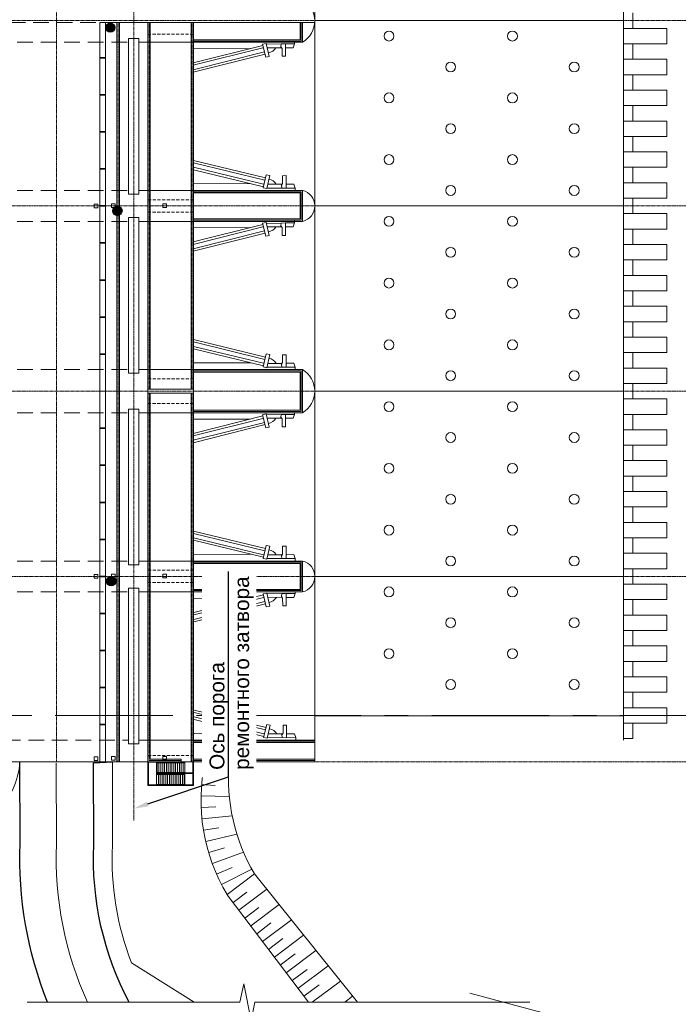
# Model space of a CAD drawing. Header units: millimetres. Extents: x -103517 to 287256, y 155051 to 387784.
# Tile 6 of 13: x 89784 to 103115, y 340386 to 360316. Entities that reach past the tile are written whole.
import ezdxf
from ezdxf import colors
from ezdxf.entities.mleader import LeaderData, LeaderLine
from ezdxf.math import Vec2, Vec3

# ---------------------------------------------------------------- set-up
doc = ezdxf.new("R2010")
doc.units = ezdxf.units.MM
doc.header["$LTSCALE"] = 5
for name, pattern in [('CENTER', [50.8, 31.75, -6.35, 6.35, -6.35]), ('осевая', [50.8, 31.75, -6.35, 6.35, -6.35]), ('штриховая', [19.05, 12.7, -6.35]), ('ШТРИХОВАЯ2', [9.525, 6.35, -3.175])]:
    doc.linetypes.add(name, pattern=pattern)
for name, color, linetype, lineweight in [('_0', 7, 'Continuous', 0), ('UTP Cat5e PE 4x2x0.52', 1, 'Continuous', 30), ('Бетон', 7, 'Continuous', 35), ('бетон_35', 7, 'Continuous', 35), ('Металл', 1, 'Continuous', 30), ('Отдел_Бетон основной', 7, 'Continuous', 35), ('Отдел_Выноски(стрелка)', 7, 'Continuous', 15), ('Отдел_Невидимый контур', 7, 'ШТРИХОВАЯ2', 20), ('Отдел_Оси', 1, 'осевая', 15)]:
    doc.layers.add(name, color=color, linetype=linetype, lineweight=lineweight)
for name, color, linetype in [('_ГП_Борт дорожный', 7, 'Continuous'), ('_ГП_Борт_Тротуар', 7, 'Continuous'), ('Оси', 1, 'осевая'), ('Слой4', 7, 'Continuous')]:
    doc.layers.add(name, color=color, linetype=linetype)
doc.styles.add('arial', font='arial.ttf')
doc.linetypes.add('ограждение1', pattern='A,6.35,-2.54,[133,ltypeshp.shx,S=2.54,R=0,X=-2.54,Y=0],-2.54,25.4', length=36.83)

# ---------------------------------------------------------------- blocks, each defined once
blk = doc.blocks.new('керке6н5')
at = {"layer": 'Слой4', "color": 1, "lineweight": 20}
for points in [[(1335215.462, 487089.221), (1335214.066, 487083.581)], [(1335215.659, 487089.221), (1335214.27, 487083.577)], [(1335216.017, 487089.221), (1335214.589, 487083.453)], [(1335216.213, 487089.221), (1335214.774, 487083.407)], [(1335223.366, 487089.221), (1335224.805, 487083.407)], [(1335223.562, 487089.221), (1335224.99, 487083.453)], [(1335223.92, 487089.221), (1335225.309, 487083.577)], [(1335224.117, 487089.221), (1335225.513, 487083.581)], [(1335225.26, 487084.6), (1335225.26, 487089.221)], [(1335213.972, 487083.604), (1335213.911, 487083.308), (1335214.973, 487083.062), (1335215.023, 487083.346), (1335213.972, 487083.604)], [(1335225.607, 487083.604), (1335225.668, 487083.308), (1335224.606, 487083.062), (1335224.556, 487083.346), (1335225.607, 487083.604)], [(1335213.958, 487082.092), (1335213.958, 487083.297)], [(1335214.261, 487082.065), (1335214.263, 487083.226)], [(1335225.318, 487082.065), (1335225.316, 487083.226)], [(1335225.621, 487082.092), (1335225.601, 487083.293)], [(1335213.789, 487081.004), (1335213.952, 487081.004), (1335213.952, 487081.74), (1335214.956, 487081.74), (1335214.956, 487082.021), (1335214.319, 487082.021), (1335214.183, 487082.125), (1335213.958, 487082.092), (1335213.952, 487081.74)], [(1335225.627, 487081.004), (1335225.627, 487081.004), (1335225.627, 487081.74), (1335224.623, 487081.74), (1335224.623, 487082.021), (1335225.26, 487082.021), (1335225.396, 487082.125), (1335225.621, 487082.092), (1335225.627, 487081.74)], [(1335214.269, 487081.74), (1335214.269, 487081.117), (1335213.952, 487081.004)], [(1335225.31, 487081.74), (1335225.31, 487081.117), (1335225.627, 487081.004)]]:
    blk.add_lwpolyline(points, dxfattribs=at)
at = {"layer": 'Слой4', "color": 1, "lineweight": 20, "ltscale": 0.3}
for points in [[(1335214.319, 487084.6), (1335214.319, 487089.221)], [(1335225.627, 487081.004), (1335225.787, 487081.004)]]:
    blk.add_lwpolyline(points, dxfattribs=at)
at = {"layer": 'Слой4', "color": 1, "lineweight": 20}
for centre, start, end in [((1335213.815, 487083.272), 301.0262, 350.70705), ((1335225.763, 487083.272), 189.29295, 238.9738)]:
    blk.add_arc(centre, 0.866, start, end, dxfattribs=at)
blk = doc.blocks.new('*U73')
at = {"layer": 'Отдел_Бетон основной'}
blk.add_line((0, 58.75), (0, -58.75), dxfattribs=at)
blk = doc.blocks.new('*U72')
at = {"color": 0, "linetype": 'ByBlock', "lineweight": -2, "transparency": 16777216}
for p in [(0, 0), (750, 0), (1500, 0), (2250, 0), (3000, 0), (3750, 0), (4500, 0), (5250, 0), (6000, 0)]:
    blk.add_blockref('*U73', p, dxfattribs=at)
blk = doc.blocks.new('*U78')
at = {"layer": 'Отдел_Бетон основной'}
blk.add_line((0, 58.75), (0, -58.75), dxfattribs=at)
blk = doc.blocks.new('*U77')
at = {"color": 0, "linetype": 'ByBlock', "lineweight": -2, "transparency": 16777216}
for p in [(0, 0), (750, 0), (1500, 0), (2250, 0), (3000, 0), (3750, 0), (4500, 0), (5250, 0), (6000, 0)]:
    blk.add_blockref('*U78', p, dxfattribs=at)

msp = doc.modelspace()

# ---------------------------------------------------------------- hatches: boundary and pattern name
at = {"layer": 'UTP Cat5e PE 4x2x0.52', "lineweight": 30}
h = msp.add_hatch(color=3, dxfattribs=at)
h.dxf.hatch_style = 1
h.paths.add_polyline_path([(91524.4, 360155.2, 1), (91711.9, 360155.2, 1)])
h = msp.add_hatch(color=3, dxfattribs=at)
h.dxf.hatch_style = 1
h.paths.add_polyline_path([(91667.7, 356448.8, 1), (91855.2, 356448.8, 1)])
h = msp.add_hatch(color=3, dxfattribs=at)
h.dxf.hatch_style = 1
h.paths.add_polyline_path([(91541, 348950.4, 1), (91728.5, 348950.4, 1)])

# ---------------------------------------------------------------- linework, layer by layer
at = {"lineweight": 15}
for p, q in [((94010, 344992.4, -3375), (93492.7, 345067.4, -3375)), ((93739.8, 344813.8, -3375), (93466.5, 344836.2, -3375)), ((94026.6, 344592.4, -3375), (93454.7, 344603.9, -3375)), ((93753.8, 344383.7, -3375), (93457.2, 344371.3, -3375)), ((94084.4, 344202.8, -3375), (93474.1, 344139.3, -3375)), ((93816.7, 343960.8, -3375), (93505.4, 343908.7, -3375)), ((94181, 343826.6, -3375), (93550.8, 343680.6, -3375)), ((93926.8, 343550, -3375), (93610.3, 343455.7, -3375)), ((94314.3, 343466.2, -3375), (93683.6, 343234.9, -3375)), ((94082.3, 343155.9, -3375), (93770.4, 343019.1, -3375)), ((94482.3, 343123.9, -3375), (93870.4, 342809.1, -3375)), ((93983.2, 342605.6, 3375), (94539, 343025.2, 3375)), ((95627, 340426.9, 3375), (93982.5, 342605.1, 3375)), ((94102.7, 342447.3, 3375), (94382.9, 342658.9, 3375)), ((94222.2, 342289.1, 3375), (94787.1, 342715.6, 3375)), ((94461.2, 341972.5, 3375), (95035.1, 342405.9, 3375)), ((94341.7, 342130.8, 3375), (94626.4, 342345.8, 3375)), ((94580.7, 341814.3, 3375), (94869.9, 342032.7, 3375)), ((94700.2, 341656, 3375), (95283.1, 342096.2, 3375)), ((94819.6, 341497.8, 3375), (95113.4, 341719.5, 3375)), ((94939.1, 341339.5, 3375), (95531.2, 341786.5, 3375)), ((95058.6, 341181.2, 3375), (95356.9, 341406.4, 3375)), ((95178.1, 341023, 3375), (95779.2, 341476.8, 3375)), ((95297.6, 340864.7, 3375), (95600.4, 341093.3, 3375)), ((95417.1, 340706.4, 3375), (96027.2, 341167.1, 3375)), ((95705, 340426.9, 3375), (96275.3, 340857.4, 3375)), ((95536.6, 340548.2, 3375), (95843.9, 340780.2, 3375)), ((96363.2, 340426.9, 3375), (96523.3, 340547.7, 3375))]:
    msp.add_line(p, q, dxfattribs=at)
at = {"lineweight": 20}
for points in [[(91368.1, 356509), (91293.1, 356509), (91293.1, 356584), (91368.1, 356584)], [(91715.6, 356516.8), (91640.6, 356516.8), (91640.6, 356591.8), (91715.6, 356591.8)], [(92753.1, 356516.8), (92678.1, 356516.8), (92678.1, 356591.8), (92753.1, 356591.8)], [(91368.1, 349009), (91293.1, 349009), (91293.1, 349084), (91368.1, 349084)], [(91715.6, 349016.8), (91640.6, 349016.8), (91640.6, 349091.8), (91715.6, 349091.8)], [(92753.1, 349016.8), (92678.1, 349016.8), (92678.1, 349091.8), (92753.1, 349091.8)], [(91368.1, 345321.5), (91293.1, 345321.5), (91293.1, 345396.5), (91368.1, 345396.5)], [(91715.6, 345329.3), (91640.6, 345329.3), (91640.6, 345404.3), (91715.6, 345404.3)], [(92753.1, 345329.3), (92678.1, 345329.3), (92678.1, 345404.3), (92753.1, 345404.3)]]:
    msp.add_lwpolyline(points, close=True, dxfattribs=at)
for points in [[(89785.1, 345296.7), (89785.1, 345296.6, -0.4011147), (88270.5, 343873.4), (83812.6, 343834.6), (83812.6, 341354.9)], [(93314.6, 340426.9), (92045.2, 341226.3, -0.1044106), (91660.1, 343600.9), (91660.1, 345296.1)]]:
    msp.add_lwpolyline(points, format="xyb", dxfattribs=at)
at = {"lineweight": 20, "elevation": 3375}
msp.add_lwpolyline([(96620.1, 340426.9), (94539, 343025.2)], dxfattribs=at)
at = {"lineweight": 20, "ltscale": 5}
for points in [[(89931.8, 340426.9), (94242.6, 340426.9), (94317.6, 340801.9), (94467.6, 340051.9), (94542.6, 340426.9), (100107.9, 340426.9)], [(98893.6, 340610.9), (117723.5, 335559.9), (117893, 335902.7), (117843.8, 335139.5), (118013.3, 335482.3), (125660.4, 333433.2)]]:
    msp.add_lwpolyline(points, dxfattribs=at)
at = {"lineweight": 20}
for centre, start in [((97211.6, 344528.6, -3375), 168.20889), ((97767.4, 344948.2, -3375), 174.68282)]:
    msp.add_arc(centre, 3757.7, start, 210.78047, dxfattribs=at)
at = {"layer": '_0', "ltscale": 5}
msp.add_lwpolyline([(91157.4, 340426.9, -0.1188486), (90530.6, 343625), (90524.5, 345268.9)], format="xyb", dxfattribs=at)
at = {"layer": '_ГП_Борт дорожный', "ltscale": 0.5}
for points in [[(90348.3, 340426.9, -0.1047912), (89791.3, 343634.6), (89785.1, 345296.6)], [(91998.3, 340426.9, -0.1339288), (91285.1, 343609.7), (91278.9, 345271.7)]]:
    msp.add_lwpolyline(points, format="xyb", dxfattribs=at)
at = {"layer": '_ГП_Борт_Тротуар', "ltscale": 0.5}
msp.add_line((91278.9, 345271.7), (91660.1, 345296.1), dxfattribs=at)
at = {"layer": 'UTP Cat5e PE 4x2x0.52', "color": 3, "lineweight": 30}
for centre in [(91618.2, 360155.2), (91761.4, 356448.8), (91634.8, 348950.4)]:
    msp.add_circle(centre, 93.7, dxfattribs=at)
at = {"layer": 'Бетон', "lineweight": 20}
for p, q in [((102008.1, 345734), (102008.1, 367971.5)), ((102195.6, 360140.2), (102195.6, 360452.7)), ((95757.5, 360259), (91803.1, 360259)), ((95758.1, 360296.5), (102008.1, 360296.5)), ((102195.6, 359515.2), (102195.6, 359827.7)), ((102195.6, 358890.2), (102195.6, 359202.7)), ((102195.6, 358265.2), (102195.6, 358577.7)), ((102195.6, 357640.2), (102195.6, 357952.7)), ((102195.6, 357015.2), (102195.6, 357327.7)), ((102195.6, 356390.2), (102195.6, 356702.7)), ((95758.1, 356546.5), (102008.1, 356546.5)), ((102195.6, 355765.2), (102195.6, 356077.7)), ((102195.6, 355140.2), (102195.6, 355452.7)), ((102195.6, 354515.2), (102195.6, 354827.7)), ((102195.6, 353890.2), (102195.6, 354202.7)), ((102195.6, 353265.2), (102195.6, 353577.7)), ((95758.1, 352796.5), (102008.1, 352796.5)), ((102195.6, 352640.2), (102195.6, 352952.7)), ((102195.6, 352015.2), (102195.6, 352327.7)), ((102195.6, 351390.2), (102195.6, 351702.7)), ((102195.6, 350765.2), (102195.6, 351077.7)), ((102195.6, 350140.2), (102195.6, 350452.7)), ((102195.6, 349515.2), (102195.6, 349827.7)), ((102195.6, 348890.2), (102195.6, 349202.7)), ((95758.1, 349046.5), (102008.1, 349046.5)), ((102195.6, 348265.2), (102195.6, 348577.7)), ((102195.6, 347640.2), (102195.6, 347952.7)), ((102195.6, 347015.2), (102195.6, 347327.7)), ((102195.6, 346390.2), (102195.6, 346702.7)), ((95758.1, 346221.9), (102008.1, 346221.9)), ((102195.6, 345765.2), (102195.6, 346077.7)), ((95758.1, 345609), (95758.1, 345734)), ((102195.6, 345765.2), (102008.1, 345765.2))]:
    msp.add_line(p, q, dxfattribs=at)
at = {"layer": 'Бетон', "color": 2, "lineweight": 20}
for p, q in [((91988.1, 356784), (92193.1, 356784)), ((92193.1, 356784), (92193.1, 356859)), ((91988.1, 356309), (92193.1, 356309)), ((92193.1, 356309), (92193.1, 356234)), ((92193.1, 353159), (92193.1, 353234)), ((91988.1, 353159), (92193.1, 353159)), ((91988.1, 352434), (92193.1, 352434)), ((92193.1, 352434), (92193.1, 352359)), ((91988.1, 349284), (92193.1, 349284)), ((92193.1, 349284), (92193.1, 349359)), ((91988.1, 348809), (92193.1, 348809)), ((92193.1, 348809), (92193.1, 348734))]:
    msp.add_line(p, q, dxfattribs=at)
at = {"layer": 'Бетон', "lineweight": 20}
for points in [[(91523.1, 352796.5), (91523.1, 360259), (91405.6, 360259), (91405.6, 352796.5)], [(102008.1, 359827.7), (102008.1, 360140.2), (102883.1, 360140.2), (102883.1, 359827.7)], [(102008.1, 359202.7), (102008.1, 359515.2), (102883.1, 359515.2), (102883.1, 359202.7)], [(102008.1, 358577.7), (102008.1, 358890.2), (102883.1, 358890.2), (102883.1, 358577.7)], [(102008.1, 357952.7), (102008.1, 358265.2), (102883.1, 358265.2), (102883.1, 357952.7)], [(102008.1, 357327.7), (102008.1, 357640.2), (102883.1, 357640.2), (102883.1, 357327.7)], [(102008.1, 356702.7), (102008.1, 357015.2), (102883.1, 357015.2), (102883.1, 356702.7)], [(102008.1, 356077.7), (102008.1, 356390.2), (102883.1, 356390.2), (102883.1, 356077.7)], [(102008.1, 355452.7), (102008.1, 355765.2), (102883.1, 355765.2), (102883.1, 355452.7)], [(102008.1, 354827.7), (102008.1, 355140.2), (102883.1, 355140.2), (102883.1, 354827.7)], [(102008.1, 354202.7), (102008.1, 354515.2), (102883.1, 354515.2), (102883.1, 354202.7)], [(102008.1, 353577.7), (102008.1, 353890.2), (102883.1, 353890.2), (102883.1, 353577.7)], [(102008.1, 352952.7), (102008.1, 353265.2), (102883.1, 353265.2), (102883.1, 352952.7)], [(91523.1, 352796.5), (91523.1, 345296.5), (91405.6, 345296.5), (91405.6, 352796.5)], [(102008.1, 352327.7), (102008.1, 352640.2), (102883.1, 352640.2), (102883.1, 352327.7)], [(102008.1, 351702.7), (102008.1, 352015.2), (102883.1, 352015.2), (102883.1, 351702.7)], [(102008.1, 351077.7), (102008.1, 351390.2), (102883.1, 351390.2), (102883.1, 351077.7)], [(102008.1, 350452.7), (102008.1, 350765.2), (102883.1, 350765.2), (102883.1, 350452.7)], [(102008.1, 349827.7), (102008.1, 350140.2), (102883.1, 350140.2), (102883.1, 349827.7)], [(102008.1, 349202.7), (102008.1, 349515.2), (102883.1, 349515.2), (102883.1, 349202.7)], [(102008.1, 348577.7), (102008.1, 348890.2), (102883.1, 348890.2), (102883.1, 348577.7)], [(102008.1, 347952.7), (102008.1, 348265.2), (102883.1, 348265.2), (102883.1, 347952.7)], [(102008.1, 347327.7), (102008.1, 347640.2), (102883.1, 347640.2), (102883.1, 347327.7)], [(102008.1, 346702.7), (102008.1, 347015.2), (102883.1, 347015.2), (102883.1, 346702.7)], [(102008.1, 346077.7), (102008.1, 346390.2), (102883.1, 346390.2), (102883.1, 346077.7)]]:
    msp.add_lwpolyline(points, close=True, dxfattribs=at)
at = {"layer": 'Бетон', "color": 7, "lineweight": 20, "ltscale": 8}
msp.add_lwpolyline([(92378.1, 352834), (93303.1, 352834), (93303.1, 352759), (92378.1, 352759)], close=True, dxfattribs=at)
at = {"layer": 'Бетон', "lineweight": 15}
for centre in [(97258.1, 359984), (99758.1, 359984), (98508.1, 359359), (101008.1, 359359), (97258.1, 358734), (99758.1, 358734), (98508.1, 358109), (101008.1, 358109), (97258.1, 357484), (99758.1, 357484), (98508.1, 356859), (101008.1, 356859), (97258.1, 356234), (99758.1, 356234), (98508.1, 355609), (101008.1, 355609), (97258.1, 354984), (99758.1, 354984), (98508.1, 354359), (101008.1, 354359), (97258.1, 353734), (99758.1, 353734), (98508.1, 353109), (101008.1, 353109), (97258.1, 352484), (99758.1, 352484), (98508.1, 351859), (101008.1, 351859), (97258.1, 351234), (99758.1, 351234), (98508.1, 350609), (101008.1, 350609), (97258.1, 349984), (99758.1, 349984), (99758.1, 349984), (98508.1, 349359), (98508.1, 349359), (101008.1, 349359), (101008.1, 349359), (97258.1, 348734), (99758.1, 348734), (98508.1, 348109), (101008.1, 348109), (101008.1, 348109), (97258.1, 347484), (99758.1, 347484), (99758.1, 347484), (98508.1, 346859), (101008.1, 346859), (101008.1, 346859)]:
    msp.add_circle(centre, 100, dxfattribs=at)
at = {"layer": 'бетон_35', "lineweight": 20}
for p, q in [((91753.1, 352821.5), (91753.1, 360259)), ((92428.1, 352834), (92428.1, 360259)), ((93253.1, 352834), (93253.1, 360259)), ((95458.1, 360259), (95458.1, 359908.9)), ((95508.1, 360259), (95508.1, 359858.9)), ((93303.1, 359908.9), (95458.1, 359908.9)), ((95458.1, 356808.9), (93303.1, 356808.9)), ((95458.1, 356283.9), (95458.1, 356808.9)), ((95508.1, 356858.9), (95508.1, 356233.9)), ((93303.1, 356283.9), (95458.1, 356283.9)), ((93303.1, 353183.9), (95458.1, 353183.9)), ((95458.1, 352771.4), (95458.1, 353183.9)), ((95508.1, 352771.4), (95508.1, 353233.9)), ((91753.1, 345296.5), (91753.1, 352821.5)), ((95458.1, 352771.4), (95458.1, 352408.9)), ((95508.1, 352771.4), (95508.1, 352358.9)), ((92428.1, 345347.7), (92428.1, 352759)), ((93253.1, 345296.5), (93253.1, 352759)), ((93303.1, 352408.9), (95458.1, 352408.9)), ((95458.1, 349308.9), (93303.1, 349308.9)), ((95458.1, 348783.9), (95458.1, 349308.9)), ((95508.1, 349358.9), (95508.1, 348733.9)), ((93303.1, 348783.9), (95458.1, 348783.9)), ((93053.1, 345347.7), (92428.1, 345347.7)), ((93053.1, 345296.5), (93053.1, 345347.7))]:
    msp.add_line(p, q, dxfattribs=at)
at = {"layer": 'бетон_35', "lineweight": 20, "ltscale": 5}
for p, q in [((95758.1, 345684), (93303.3, 345684)), ((93303.3, 345346.5), (95758.1, 345346.5))]:
    msp.add_line(p, q, dxfattribs=at)
at = {"layer": 'бетон_35', "lineweight": 20}
for points in [[(91803.1, 360259), (91803.1, 352821.5)], [(92378.1, 360259), (92378.1, 356552.7)], [(93303.1, 356552.7), (93303.1, 360259)], [(92378.1, 352821.5), (92378.1, 356540.2)], [(93303.1, 356540.2), (93303.1, 352821.5)], [(91803.1, 352821.5), (91803.1, 345296.5)], [(92378.1, 345296.5), (92378.1, 352771.5)], [(93303.1, 349052.7), (93303.1, 352771.5)], [(93303.1, 349040.2), (93303.1, 345296.5)]]:
    msp.add_lwpolyline(points, dxfattribs=at)
at = {"layer": 'Металл', "linetype": 'ограждение1', "lineweight": 15, "ltscale": 2}
for p, q in [((95483.1, 359883.9), (95483.1, 360259)), ((93303.1, 359883.9), (95483.1, 359883.9)), ((93303.1, 356834), (95483.1, 356834)), ((95483.1, 356258.9), (95483.1, 356834)), ((93303.1, 356258.9), (95483.1, 356258.9)), ((93303.1, 353209), (95483.1, 353209)), ((95483.1, 352383.9), (95483.1, 353209)), ((93303.1, 352383.9), (95483.1, 352383.9)), ((93303.1, 349334), (95483.1, 349334)), ((95483.1, 348758.9), (95483.1, 349334)), ((93303.1, 348758.9), (95483.1, 348758.9)), ((93303.1, 345709), (95758.1, 345709)), ((92403.1, 345321.4), (93053.1, 345321.4)), ((93303.1, 345321.4), (95758.1, 345321.4))]:
    msp.add_line(p, q, dxfattribs=at)
at = {"layer": 'Металл', "lineweight": 15}
for p, q in [((93303.1, 345683.9), (95333.1, 345683.9)), ((95758, 345683.9), (93303.1, 345683.9)), ((92378.1, 345056.5), (92378.1, 345296.5)), ((92553.1, 345284), (92390.6, 345284)), ((92390.6, 345284), (92390.6, 344829)), ((92553.1, 345296.5), (92553.1, 345056.5)), ((93128.1, 345276.5), (92553.1, 345276.5)), ((92565.6, 345276.5), (92565.6, 345076.5)), ((92603.1, 345276.5), (92603.1, 345076.5)), ((92640.6, 345276.5), (92640.6, 345076.5)), ((92678.1, 345276.5), (92678.1, 345076.5)), ((92715.6, 345276.5), (92715.6, 345076.5)), ((92753.1, 345276.5), (92753.1, 345076.5)), ((92790.6, 345276.5), (92790.6, 345076.5)), ((92828.1, 345276.5), (92828.1, 345076.5)), ((92865.6, 345276.5), (92865.6, 345076.5)), ((92903.1, 345276.5), (92903.1, 345076.5)), ((92940.6, 345276.5), (92940.6, 345076.5)), ((92978.1, 345276.5), (92978.1, 345076.5)), ((93015.6, 345276.5), (93015.6, 345076.5)), ((93053.1, 345276.5), (93053.1, 345076.5)), ((93090.6, 345276.5), (93090.6, 345076.5)), ((93128.1, 345056.5), (93128.1, 345296.5)), ((93290.6, 345296.5), (93290.6, 345069)), ((93303.1, 345296.5), (93303.1, 345056.5)), ((92378.1, 344816.5), (92378.1, 345056.5)), ((93128.1, 345076.5), (92553.1, 345076.5)), ((92553.1, 345056.5), (92553.1, 344816.5)), ((93128.1, 345056.5), (92553.1, 345056.5)), ((93128.1, 345036.5), (92553.1, 345036.5)), ((92590.6, 345036.5), (92590.6, 344836.5)), ((92628.1, 345036.5), (92628.1, 344836.5)), ((92665.6, 345036.5), (92665.6, 344836.5)), ((92703.1, 345036.5), (92703.1, 344836.5)), ((92740.6, 345036.5), (92740.6, 344836.5)), ((92778.1, 345036.5), (92778.1, 344836.5)), ((92815.6, 345036.5), (92815.6, 344836.5)), ((92853.1, 345036.5), (92853.1, 344836.5)), ((92890.6, 345036.5), (92890.6, 344836.5)), ((92928.1, 345036.5), (92928.1, 344836.5)), ((92965.6, 345036.5), (92965.6, 344836.5)), ((93003.1, 345036.5), (93003.1, 344836.5)), ((93040.6, 345036.5), (93040.6, 344836.5)), ((93078.1, 345036.5), (93078.1, 344836.5)), ((93115.6, 345036.5), (93115.6, 344836.5)), ((93290.6, 345069), (93128.1, 345069)), ((93303.1, 345056.5), (93128.1, 345056.5)), ((93128.1, 344816.5), (93128.1, 345056.5)), ((93290.6, 344829), (93290.6, 345056.5)), ((93303.1, 345056.5), (93303.1, 344816.5)), ((92553.1, 344816.5), (92378.1, 344816.5)), ((92390.6, 344829), (92553.1, 344829)), ((93128.1, 344836.5), (92553.1, 344836.5)), ((93128.1, 344816.5), (92553.1, 344816.5)), ((93128.1, 344829), (93290.6, 344829)), ((93303.1, 344816.5), (93128.1, 344816.5))]:
    msp.add_line(p, q, dxfattribs=at)
at = {"layer": 'Оси', "linetype": 'осевая', "lineweight": 15, "ltscale": 0.1}
for p, q in [((127109.1, 360296.5), (78135.8, 360296.5)), ((91778.1, 352821.5), (91778.1, 360259)), ((92403.1, 352834), (92403.1, 360259)), ((93278.1, 352834), (93278.1, 360259)), ((127007.8, 356546.5), (78135.8, 356546.5)), ((127007.8, 352796.5), (78135.8, 352796.5)), ((91778.1, 345296.5), (91778.1, 352821.5)), ((92403.1, 345321.4), (92403.1, 352759)), ((93278.1, 345296.5), (93278.1, 352759)), ((96376.9, 349046.5), (78135.8, 349046.5)), ((127007.8, 349046.5), (102008.1, 349046.5)), ((127007.8, 345296.5), (78135.8, 345296.5))]:
    msp.add_line(p, q, dxfattribs=at)
for points in [[(90531.2, 345296.4), (90531.2, 371578.9), (90530.6, 380898.2)], [(92091.3, 344105.8), (92091.3, 371578.9), (92090.7, 380898.2)]]:
    msp.add_lwpolyline(points, dxfattribs=at)
at = {"layer": 'Отдел_Бетон основной', "lineweight": 20}
for p, q in [((95758.1, 345734), (95758.1, 367796.5)), ((91988.1, 359934), (92193.1, 359934)), ((92193.1, 359934), (92193.1, 359859)), ((92193.1, 359859), (95508.1, 359859)), ((92193.1, 356859), (93272.5, 356859)), ((93272.5, 356859), (95508.1, 356859)), ((93272.5, 356234), (92193.1, 356234)), ((93272.5, 356234), (95508.1, 356234)), ((92193.1, 353234), (95508.1, 353234)), ((92193.1, 352359), (95508.1, 352359)), ((92193.1, 349359), (93272.5, 349359)), ((93272.5, 349359), (95508.1, 349359)), ((93272.5, 348734), (92193.1, 348734)), ((93272.5, 348734), (95508.1, 348734)), ((92193.1, 345734), (95758.1, 345734)), ((95758.1, 345296.5), (95758.1, 345734)), ((89008.1, 345296.5), (92378.1, 345296.5)), ((92378.1, 345296.5), (95758.1, 345296.5))]:
    msp.add_line(p, q, dxfattribs=at)
at = {"layer": 'Отдел_Бетон основной', "linetype": 'штриховая', "lineweight": 20}
for p, q in [((92378.1, 353046.5), (92378.1, 352796.5)), ((93303.1, 353046.5), (92378.1, 353046.5)), ((93303.1, 352796.5), (93303.1, 353046.5)), ((92378.1, 352796.5), (92378.1, 352546.5)), ((93303.1, 352546.5), (93303.1, 352796.5)), ((92378.1, 352546.5), (93303.1, 352546.5)), ((93303.1, 345421.5), (92378.1, 345421.5))]:
    msp.add_line(p, q, dxfattribs=at)
for points in [[(92378.1, 360259), (92378.1, 360021.5), (93303.1, 360021.5), (93303.1, 360259), (92378.1, 360259)], [(92378.1, 356671.5), (92378.1, 356421.5), (93303.1, 356421.5), (93303.1, 356671.5), (92378.1, 356671.5)], [(92378.1, 349171.5), (92378.1, 348921.5), (93303.1, 348921.5), (93303.1, 349171.5), (92378.1, 349171.5)]]:
    msp.add_lwpolyline(points, dxfattribs=at)
at = {"layer": 'Отдел_Бетон основной', "lineweight": 20}
for points in [[(91988.1, 356784), (91988.1, 359934), (92193.1, 359934), (92193.1, 356784)], [(91988.1, 353159), (91988.1, 356309), (92193.1, 356309), (92193.1, 353159)], [(91988.1, 349284), (91988.1, 352434), (92193.1, 352434), (92193.1, 349284)], [(91988.1, 345659), (91988.1, 348809), (92193.1, 348809), (92193.1, 345659)]]:
    msp.add_lwpolyline(points, close=True, dxfattribs=at)
for centre, radius, start, end in [((95250.3, 360296.5), 507.8, 300.51024, 59.48976), ((95437.8, 356546.5), 320.3, 282.68038, 77.31962), ((95250.3, 352796.5), 507.8, 300.51024, 59.48976), ((95437.8, 349046.5), 320.3, 282.68038, 77.31962)]:
    msp.add_arc(centre, radius, start, end, dxfattribs=at)
at = {"layer": 'Отдел_Невидимый контур', "ltscale": 10}
for p, q in [((91803.1, 360259), (89008.8, 360259)), ((89258.1, 359859), (91988.1, 359859)), ((89258.1, 356859), (91988.1, 356859)), ((89258.1, 356234), (91988.1, 356234)), ((89258.1, 353234), (91988.1, 353234)), ((89258.1, 352359), (91988.1, 352359)), ((89258.1, 349359), (91988.1, 349359)), ((89258.1, 348734), (91988.1, 348734)), ((89008.1, 345734), (91988.1, 345734))]:
    msp.add_line(p, q, dxfattribs=at)
at = {"layer": 'Отдел_Оси', "color": 1, "linetype": 'CENTER', "ltscale": 15}
msp.add_line((82883.1, 346234), (109008.1, 346234), dxfattribs=at)

# ---------------------------------------------------------------- block references
at = {"color": 2, "xscale": 250, "yscale": 250, "zscale": 250, "rotation": 90.21560216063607}
for p in [(123120838, -332985999.7), (123120838, -332989624.7), (123120838, -332993499.7), (123120849.3, -332997124.7)]:
    msp.add_blockref('керке6н5', p, dxfattribs=at)
at = {"lineweight": 20, "rotation": 270}
msp.add_blockref('*U77', (91464.4, 359546.5), dxfattribs=at)
at = {"lineweight": 20, "extrusion": (0, 0, -1), "zscale": -1, "rotation": 90}
msp.add_blockref('*U72', (-91464.4, 346046.5), dxfattribs=at)

# ---------------------------------------------------------------- next in the draw order: leaders
at = {"layer": 'Отдел_Выноски(стрелка)'}
ml = msp.add_multileader_mtext('Standard', dxfattribs=at)
ml.set_content('Ось порога ремонтного затвора', color=256, style='arial')
ml.set_leader_properties()
ml.build(insert=Vec2(0, 0))
ml.multileader.update_dxf_attribs({"text_left_attachment_type": 6, "text_right_attachment_type": 6, "dogleg_length": 136.6, "arrow_head_size": 300})
ctx = ml.context
ctx.base_point, ctx.char_height, ctx.arrow_head_size, ctx.plane_origin, ctx.plane_x_axis, ctx.plane_y_axis = Vec3(94010, 345129.1), 300, 300, Vec3(85705.7, 347146), Vec3(0, 1), Vec3(-1, 0)
ctx.left_attachment, ctx.right_attachment = 6, 6
notes = []
notes.append((ctx, [(0, (1, 1, 0), (94010, 344992.4), (0, 1), 136.6, [(0, [(92091.3, 344345.5)], 0, [])])]))
ctx.mtext.insert, ctx.mtext.text_direction, ctx.mtext.rotation, ctx.mtext.width, ctx.mtext.defined_height, ctx.mtext.flow_direction = Vec3(93626.7, 345131.1), Vec3(0, 1), 1.5707963, 3975.207, 383.3, 5
ctx.mtext.has_bg_fill, ctx.mtext.bg_color, ctx.mtext.bg_scale_factor, ctx.mtext.bg_transparency, ctx.mtext.use_window_bg_color = 1, -1027028792, 1.5, 0, 1
for ctx, leaders in notes:
    for number, flags, end, landing, length, lines in leaders:
        leader = LeaderData()
        leader.index, (leader.has_last_leader_line, leader.has_dogleg_vector, leader.attachment_direction) = number, flags
        leader.last_leader_point, leader.dogleg_vector, leader.dogleg_length = Vec3(end), Vec3(landing), length
        for number, points, colour, breaks in lines:
            line = LeaderLine()
            line.index, line.vertices, line.color, line.breaks = number, Vec3.list(points), colors.encode_raw_color(colour), breaks
            leader.lines.append(line)
        ctx.leaders.append(leader)

doc.saveas('drawing.dxf')
